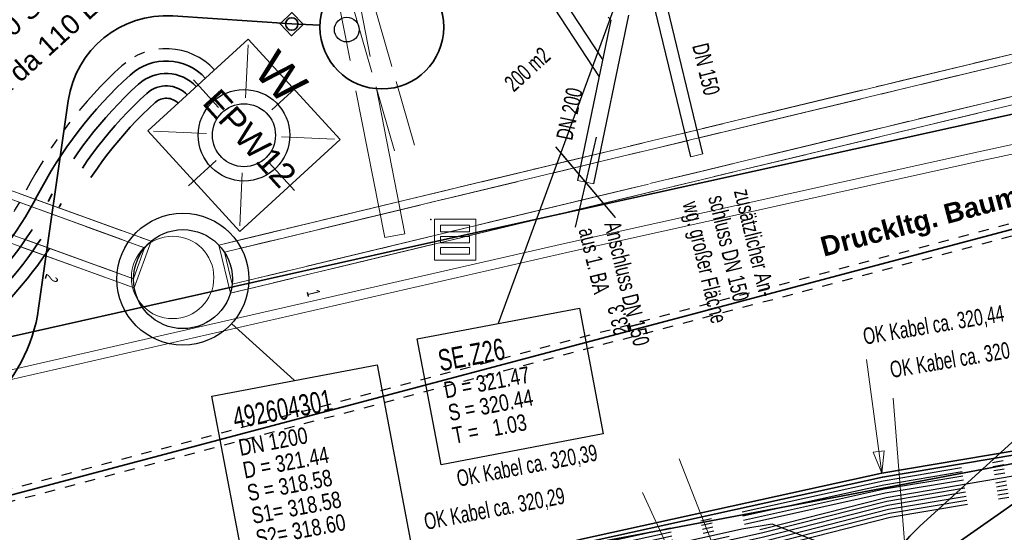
# Model space of a CAD drawing. Extents: x 3503739 to 3504470, y 5375172 to 5375561.
# Tile 13 of 121: x 3504050.02 to 3504061.96, y 5375366.33 to 5375372.55. Entities that reach past the tile are written whole.
import ezdxf

# ---------------------------------------------------------------- set-up
doc = ezdxf.new("R2010")
doc.units = 0
doc.header["$MEASUREMENT"] = 0
for name, pattern in [('123', [0.25001, 0.12501, -0.125]), ('125', [1.37501, 1.00001, -0.125, 0.125, -0.125]), ('126', [1.18751, 1.00001, -0.1875]), ('2', [3.4, 1.2, -0.5, 1.2, -0.5]), ('202', [2.64, 1.75, -0.38, 0.13, -0.38]), ('237', [1.5, 0.75, -0.18, 0.13, -0.13, 0.13, -0.18]), ('239', [2.09, 0.75, -0.18, 0.75, -0.18, 0.05, -0.18]), ('38', [5.5, 4, -0.5, 0.5, -0.5]), ('85', [2.7501, 2.0001, -0.25, 0.25, -0.25]), ('86', [2.3751, 2.0001, -0.375])]:
    doc.linetypes.add(name, pattern=pattern)
for name, color, linetype in [('$_LISY_$_TMP', 7, 'Continuous'), ('1WB_LICHT_KSR', 7, 'Continuous'), ('4WB_BESTAND_1_BA', 7, 'Continuous'), ('4WB_KANAL_HA', 7, 'Continuous'), ('4WB_KANALDECKEL', 7, 'Continuous'), ('4WB_KANALISATION', 7, 'Continuous'), ('4WP_KANCAD', 7, 'Continuous'), ('68_BL_STREINLAUF', 7, 'Continuous'), ('_4WP_ALLGEMEIN', 7, 'Continuous'), ('_4WP_KANAL_STILL', 7, 'Continuous'), ('_4WP_KANALISATIO', 7, 'Continuous'), ('_4WP_KANCAD_', 7, 'Continuous'), ('_4WP_KANCADT_', 7, 'Continuous'), ('_4WP_KANCADT__', 7, 'Continuous'), ('_4WP_LICHT-KSR', 7, 'Continuous'), ('_4WP_LICHT-LAMPE', 7, 'Continuous'), ('_4WP_STADT_BEW_S', 7, 'Continuous'), ('_4WP_STADT_DATEN', 7, 'Continuous'), ('_4WP_STADT_FTT1', 7, 'Continuous'), ('_4WP_STADT_STROM', 7, 'Continuous'), ('BHM_BAUM_NEU', 7, 'Continuous'), ('K_FLURSTUECKE', 7, 'Continuous'), ('PUNKTHOEHENATTDEF', 7, 'Continuous'), ('PUNKTNUMMERNATTDEF', 7, 'Continuous'), ('PUNKTSPEZIFIKATION', 7, 'Continuous'), ('V_FAHRBAHNRAND', 7, 'Continuous'), ('V_MAUER-UNTEN', 7, 'Continuous')]:
    doc.layers.add(name, color=color, linetype=linetype)
doc.styles.add('202', font='ARIAL.TTF', dxfattribs={"height": 0.24})
doc.styles.add('24', font='ARIAL.TTF', dxfattribs={"height": 0.43})
doc.styles.add('42', font='TXT', dxfattribs={"width": 0.7, "height": 0.26})
doc.styles.add('420', font='ARIAL.TTF', dxfattribs={"height": 0.24})
doc.styles.add('43', font='TXT', dxfattribs={"width": 0.8, "height": 0.2})
doc.styles.add('431', font='ARIAL.TTF', dxfattribs={"height": 0.3})
doc.styles.add('434', font='ARIAL.TTF', dxfattribs={"height": 0.24})
doc.styles.add('55', font='TXT', dxfattribs={"width": 0.7, "height": 0.2})
doc.styles.add('558', font='ARIALBD.TTF', dxfattribs={"height": 0.24})
doc.styles.add('63', font='TXT', dxfattribs={"width": 0.7, "height": 0.2})
doc.styles.add('67', font='TXT', dxfattribs={"width": 0.7, "height": 0.26})
doc.styles.add('68', font='TXT', dxfattribs={"width": 0.8, "height": 0.2})
doc.styles.add('69', font='TXT', dxfattribs={"width": 0.6, "height": 0.16})

# ---------------------------------------------------------------- blocks, each defined once
blk = doc.blocks.new('WP_LP_1010')
at = {"color": 1, "linetype": 'Continuous', "lineweight": 13}
for p, q in [((0, 0.454947), (0, 0.909893)), ((0, 0.909893), (0, 0.454947)), ((-0.776636, 0.776649), (-0.321689, 0.321703)), ((0.321689, 0.321703), (0.776636, 0.776649)), ((0.321689, 0.321703), (0.776636, 0.776649)), ((-0.454947, 0), (-0.909893, 0)), ((-0.454947, 0), (-0.909893, 0)), ((0.454947, 0), (0.909893, 0)), ((-0.321689, -0.321689), (-0.776636, -0.776636)), ((-0.321689, -0.321689), (-0.776636, -0.776636)), ((0.321689, -0.321689), (0.776636, -0.776636)), ((0.321689, -0.321689), (0.776636, -0.776636)), ((0, -0.454947), (0, -0.909893)), ((0, -0.454947), (0, -0.909893))]:
    blk.add_line(p, q, dxfattribs=at)
at = {"color": 7, "linetype": 'Continuous', "lineweight": 25}
for p, q in [((0.8253, 0.8253), (-0.8253, 0.8253)), ((-0.8253, 0.8253), (-0.8253, -0.8253)), ((0.8253, 0.8253), (0.8253, -0.8253)), ((0.8253, -0.8253), (-0.8253, -0.8253))]:
    blk.add_line(p, q, dxfattribs=at)
for radius in [0.555163, 0.38185]:
    blk.add_circle((0, 0), radius, dxfattribs=at)
at = {"color": 1, "linetype": 'Continuous', "style": '24'}
blk.add_text('W', height=0.43, dxfattribs=at).set_placement((-0.503602, 0.589889))
blk = doc.blocks.new('PUNKT')
blk.add_point((0, 0))
at = {"layer": 'PUNKTHOEHENATTDEF', "linetype": 'Continuous', "flags": 1}
blk.add_attdef('PUNKTHOEHE', (1, -0.5), '', height=0.8, dxfattribs=at)
at = {"layer": 'PUNKTNUMMERNATTDEF', "linetype": 'Continuous', "flags": 1}
blk.add_attdef('PUNKTNUMMER', (1, 0.5), '', height=0.8, dxfattribs=at)
at = {"layer": 'PUNKTSPEZIFIKATION', "linetype": 'Continuous', "flags": 1}
blk.add_attdef('PUNKTSPEZIFIKATION', (1, -1.5), '', height=0.8, dxfattribs=at)
blk = doc.blocks.new('809')
at = {"color": 7, "linetype": 'Continuous', "lineweight": 13}
for points in [[(0, 0), (0.5, 0), (0.5, -0.5), (0, -0.5), (0, 0)], [(0.075005, -0.075005), (0.425003, -0.075005), (0.425003, -0.154999), (0.075005, -0.154999), (0.075005, -0.075005)], [(0.075005, -0.290001), (0.075005, -0.209999), (0.425003, -0.209999), (0.425003, -0.290001), (0.075005, -0.290001)], [(0.075005, -0.425003), (0.425003, -0.425003), (0.425003, -0.345001), (0.075005, -0.345001), (0.075005, -0.425003)]]:
    blk.add_lwpolyline(points, dxfattribs=at)
blk = doc.blocks.new('RUNDER_DECKEL')
at = {"color": 7, "linetype": 'Continuous', "lineweight": 13}
blk.add_circle((0.000004, 0), 0.5, dxfattribs=at)
blk = doc.blocks.new('ALG_00093')
at = {"color": 1, "linetype": 'Continuous', "lineweight": 13}
blk.add_lwpolyline([(0, 0), (0.3773, 0.09625), (0.3773, -0.09625), (0, 0)], dxfattribs=at)

msp = doc.modelspace()

# ---------------------------------------------------------------- linework, layer by layer
at = {"layer": '1WB_LICHT_KSR', "color": 190, "linetype": 'Continuous', "lineweight": 35}
for points in [[(3504097.025, 5375367.877), (3504085.013, 5375369.557), (3504081.646, 5375370.387), (3504080.658, 5375370.567), (3504079.349, 5375370.337), (3504073.689, 5375369.317), (3504066.631, 5375368.087), (3504060.473, 5375367.047), (3504056.834, 5375366.247), (3504053.368, 5375365.387), (3504051.174, 5375363.707), (3504045.316, 5375361.977), (3504042.748, 5375361.685), (3504042.657, 5375361.674), (3504037.429, 5375364.312), (3504036.423, 5375365.022), (3504033.447, 5375370.041), (3504033.278, 5375372.103), (3504033.154, 5375372.857), (3504031.838, 5375379.607), (3504031.349, 5375381.827), (3504035.462, 5375388.048)], [(3504097.018, 5375367.828), (3504085.006, 5375369.507), (3504081.637, 5375370.338), (3504080.658, 5375370.516), (3504079.358, 5375370.288), (3504073.698, 5375369.268), (3504066.639, 5375368.038), (3504060.481, 5375366.998), (3504056.846, 5375366.198), (3504053.39, 5375365.341), (3504051.197, 5375363.662), (3504045.326, 5375361.928), (3504042.842, 5375361.646), (3504037.489, 5375364.333), (3504036.461, 5375365.057), (3504033.496, 5375370.057), (3504033.328, 5375372.107), (3504033.203, 5375372.867), (3504031.887, 5375379.617), (3504031.402, 5375381.817), (3504035.501, 5375388.017)], [(3504059.274, 5375363.571), (3504059.885, 5375364.661), (3504060.121, 5375365.102), (3504060.357, 5375365.429), (3504060.633, 5375365.666), (3504066.056, 5375369.469)]]:
    msp.add_lwpolyline(points, dxfattribs=at)
at = {"layer": '4WB_BESTAND_1_BA', "color": 250, "linetype": '202', "lineweight": 25}
for points in [[(3504096.948, 5375367.338), (3504084.936, 5375369.007), (3504083.234, 5375369.529), (3504081.559, 5375369.946), (3504080.658, 5375370.108), (3504079.43, 5375369.896), (3504073.77, 5375368.876), (3504066.703, 5375367.646), (3504060.557, 5375366.606), (3504059.108, 5375366.235), (3504056.947, 5375365.757), (3504053.588, 5375364.927), (3504051.404, 5375363.257), (3504045.416, 5375361.487), (3504043.208, 5375361.231), (3504042.481, 5375361.145), (3504037.177, 5375363.817), (3504036.005, 5375364.637), (3504032.908, 5375369.865), (3504032.728, 5375372.059), (3504032.615, 5375372.747), (3504031.299, 5375379.497), (3504030.766, 5375381.937), (3504035.033, 5375388.389)], [(3504096.941, 5375367.289), (3504084.929, 5375368.957), (3504083.222, 5375369.48), (3504081.549, 5375369.897), (3504080.658, 5375370.057), (3504079.439, 5375369.847), (3504073.779, 5375368.827), (3504066.711, 5375367.597), (3504060.567, 5375366.557), (3504059.131, 5375366.188), (3504056.958, 5375365.708), (3504053.61, 5375364.881), (3504051.427, 5375363.212), (3504045.426, 5375361.438), (3504043.208, 5375361.181), (3504042.649, 5375361.116), (3504037.203, 5375363.86), (3504036.043, 5375364.672), (3504032.957, 5375369.881), (3504032.778, 5375372.063), (3504032.664, 5375372.757), (3504031.348, 5375379.507), (3504030.819, 5375381.927), (3504035.072, 5375388.358)], [(3504035.15, 5375388.296), (3504030.925, 5375381.907), (3504031.446, 5375379.527), (3504032.762, 5375372.777), (3504032.878, 5375372.071), (3504033.055, 5375369.913), (3504036.119, 5375364.742), (3504037.255, 5375363.946), (3504042.505, 5375361.299), (3504043.182, 5375361.378), (3504045.386, 5375361.634), (3504051.335, 5375363.392), (3504053.522, 5375365.065), (3504056.914, 5375365.904), (3504059.048, 5375366.375), (3504060.527, 5375366.753), (3504066.679, 5375367.793), (3504073.743, 5375369.023), (3504079.403, 5375370.043), (3504080.658, 5375370.261), (3504081.589, 5375370.093), (3504083.27, 5375369.676), (3504084.957, 5375369.157), (3504096.969, 5375367.485)], [(3504096.962, 5375367.436), (3504084.95, 5375369.107), (3504083.258, 5375369.627), (3504081.579, 5375370.044), (3504080.658, 5375370.21), (3504079.412, 5375369.994), (3504073.752, 5375368.974), (3504066.687, 5375367.744), (3504060.537, 5375366.704), (3504059.034, 5375366.321), (3504056.925, 5375365.855), (3504053.544, 5375365.019), (3504051.358, 5375363.347), (3504045.396, 5375361.585), (3504042.676, 5375361.269), (3504037.268, 5375363.997), (3504036.157, 5375364.777), (3504033.104, 5375369.929), (3504032.928, 5375372.075), (3504032.811, 5375372.787), (3504031.495, 5375379.537), (3504030.978, 5375381.897), (3504035.189, 5375388.265)], [(3504096.983, 5375367.583), (3504084.971, 5375369.257), (3504083.294, 5375369.774), (3504081.609, 5375370.191), (3504080.658, 5375370.363), (3504079.385, 5375370.141), (3504073.725, 5375369.121), (3504066.663, 5375367.891), (3504060.507, 5375366.851), (3504056.881, 5375366.051), (3504053.456, 5375365.203), (3504051.266, 5375363.527), (3504045.356, 5375361.781), (3504043.191, 5375361.529), (3504042.529, 5375361.457), (3504037.333, 5375364.075), (3504036.233, 5375364.847), (3504033.202, 5375369.961), (3504033.028, 5375372.083), (3504032.909, 5375372.807), (3504031.593, 5375379.557), (3504031.084, 5375381.877), (3504035.267, 5375388.203)], [(3504096.976, 5375367.534), (3504084.964, 5375369.207), (3504083.282, 5375369.725), (3504081.599, 5375370.142), (3504080.658, 5375370.312), (3504079.394, 5375370.092), (3504073.734, 5375369.072), (3504066.671, 5375367.842), (3504060.517, 5375366.802), (3504056.892, 5375366.002), (3504053.478, 5375365.157), (3504051.289, 5375363.482), (3504045.366, 5375361.732), (3504042.703, 5375361.422), (3504037.337, 5375364.132), (3504036.271, 5375364.882), (3504033.251, 5375369.977), (3504033.078, 5375372.087), (3504032.958, 5375372.816), (3504031.642, 5375379.567), (3504031.137, 5375381.867), (3504035.306, 5375388.172)], [(3504059.508, 5375363.417), (3504060.119, 5375364.507), (3504060.238, 5375365.067), (3504060.033, 5375365.837), (3504059.692, 5375366.217), (3504059.147, 5375366.427), (3504058.779, 5375366.367), (3504056.903, 5375365.953), (3504053.5, 5375365.111), (3504051.312, 5375363.437), (3504045.376, 5375361.683), (3504043.189, 5375361.429), (3504042.879, 5375361.393), (3504042.712, 5375361.477), (3504037.385, 5375364.161), (3504036.309, 5375364.917), (3504033.3, 5375369.993), (3504033.128, 5375372.091), (3504033.007, 5375372.827), (3504031.691, 5375379.577), (3504031.19, 5375381.857), (3504035.345, 5375388.141)], [(3504097.011, 5375367.779), (3504084.999, 5375369.457), (3504081.628, 5375370.289), (3504080.658, 5375370.465), (3504079.367, 5375370.239), (3504073.707, 5375369.219), (3504066.647, 5375367.989), (3504060.489, 5375366.949), (3504056.858, 5375366.149), (3504053.412, 5375365.295), (3504051.22, 5375363.617), (3504045.336, 5375361.879), (3504042.878, 5375361.6), (3504042.73, 5375361.581), (3504042.642, 5375361.569), (3504037.411, 5375364.204), (3504036.347, 5375364.952), (3504033.349, 5375370.009), (3504033.178, 5375372.095), (3504033.056, 5375372.837), (3504031.74, 5375379.587), (3504031.243, 5375381.847), (3504035.384, 5375388.11)], [(3504097.004, 5375367.73), (3504084.992, 5375369.407), (3504081.619, 5375370.24), (3504080.658, 5375370.414), (3504079.376, 5375370.19), (3504073.716, 5375369.17), (3504066.655, 5375367.94), (3504060.497, 5375366.9), (3504056.87, 5375366.1), (3504053.434, 5375365.249), (3504051.243, 5375363.572), (3504045.346, 5375361.83), (3504042.81, 5375361.541), (3504042.605, 5375361.644), (3504037.437, 5375364.247), (3504036.385, 5375364.987), (3504033.398, 5375370.025), (3504033.228, 5375372.099), (3504033.105, 5375372.847), (3504031.789, 5375379.597), (3504031.296, 5375381.837), (3504035.423, 5375388.079)], [(3504096.955, 5375367.387), (3504084.943, 5375369.057), (3504083.246, 5375369.578), (3504081.569, 5375369.995), (3504080.658, 5375370.159), (3504079.421, 5375369.945), (3504073.761, 5375368.925), (3504066.695, 5375367.695), (3504060.547, 5375366.655), (3504059.024, 5375366.267), (3504056.936, 5375365.806), (3504053.566, 5375364.973), (3504051.381, 5375363.302), (3504045.406, 5375361.536), (3504043.165, 5375361.276), (3504042.846, 5375361.239), (3504042.685, 5375361.322)], [(3504096.934, 5375367.24), (3504084.922, 5375368.907), (3504083.21, 5375369.431), (3504081.539, 5375369.848), (3504080.658, 5375370.006), (3504079.448, 5375369.798), (3504073.788, 5375368.778), (3504066.719, 5375367.548), (3504060.577, 5375366.508), (3504059.137, 5375366.14), (3504056.978, 5375365.659), (3504053.632, 5375364.835), (3504051.45, 5375363.167), (3504045.436, 5375361.389), (3504043.218, 5375361.132), (3504042.819, 5375361.086), (3504042.658, 5375361.167)]]:
    msp.add_lwpolyline(points, dxfattribs=at)
at = {"layer": '4WB_KANAL_HA', "color": 7, "linetype": '85', "lineweight": 25}
for p, q in [((3504057.01, 5375371.12), (3504056.758, 5375370.03)), ((3504057.244, 5375370.148), (3504056.524, 5375371.003))]:
    msp.add_line(p, q, dxfattribs=at)
at = {"layer": '4WB_KANALISATION', "color": 7, "linetype": '85', "lineweight": 18}
for p, q in [((3504078.961, 5375376.202), (3504052.437, 5375369.812)), ((3504078.939, 5375376.094), (3504052.505, 5375369.726)), ((3504079.101, 5375375.619), (3504052.577, 5375369.229)), ((3504079.033, 5375375.705), (3504052.599, 5375369.337)), ((3504044.202, 5375372.542), (3504051.616, 5375369.858)), ((3504044.211, 5375372.432), (3504051.538, 5375369.78)), ((3504044.075, 5375372.056), (3504051.402, 5375369.404)), ((3504043.997, 5375371.978), (3504051.411, 5375369.294))]:
    msp.add_line(p, q, dxfattribs=at)
at = {"layer": '4WB_KANALISATION', "color": 7, "linetype": 'Continuous', "lineweight": 13}
for p, q in [((3504051.616, 5375369.858), (3504051.411, 5375369.294)), ((3504052.437, 5375369.812), (3504052.577, 5375369.229))]:
    msp.add_line(p, q, dxfattribs=at)
at = {"layer": '4WB_KANALISATION', "color": 7, "linetype": 'Continuous', "lineweight": 25}
for radius in [0.8, 0.6]:
    msp.add_circle((3504052.002, 5375369.399, 318.58), radius, dxfattribs=at)
at = {"layer": '4WP_KANCAD', "color": 7, "linetype": '38', "lineweight": 18}
for p, q in [((3504078.961, 5375376.202), (3504052.437, 5375369.812)), ((3504078.939, 5375376.094), (3504052.505, 5375369.726)), ((3504079.101, 5375375.619), (3504052.577, 5375369.229)), ((3504079.033, 5375375.705), (3504052.599, 5375369.337)), ((3504044.202, 5375372.542), (3504051.616, 5375369.858)), ((3504044.211, 5375372.432), (3504051.538, 5375369.78)), ((3504044.075, 5375372.056), (3504051.402, 5375369.404)), ((3504043.997, 5375371.978), (3504051.411, 5375369.294)), ((3504057.01, 5375371.12), (3504056.758, 5375370.03)), ((3504057.244, 5375370.148), (3504056.524, 5375371.003))]:
    msp.add_line(p, q, dxfattribs=at)
at = {"layer": '4WP_KANCAD', "color": 7, "linetype": 'Continuous', "lineweight": 18}
for radius in [0.8, 0.6]:
    msp.add_circle((3504052.002, 5375369.399, 318.58), radius, dxfattribs=at)
at = {"layer": '_4WP_ALLGEMEIN', "color": 1, "linetype": 'Continuous', "lineweight": 18}
for p, q in [((3504060.473, 5375367.047), (3504060.289, 5375368.426)), ((3504060.805, 5375365.506), (3504060.611, 5375367.955)), ((3504059.508, 5375363.417), (3504058.018, 5375367.221)), ((3504058.798, 5375364.156), (3504057.575, 5375366.811))]:
    msp.add_line(p, q, dxfattribs=at)
at = {"layer": '_4WP_KANAL_STILL', "color": 7, "linetype": '86', "lineweight": 18}
for p, q in [((3504053.89, 5375374.06), (3504054.693, 5375369.95)), ((3504053.644, 5375374.012), (3504054.448, 5375369.902))]:
    msp.add_line(p, q, dxfattribs=at)
at = {"layer": '_4WP_KANAL_STILL', "color": 7, "linetype": 'Continuous', "lineweight": 13}
msp.add_line((3504054.693, 5375369.95), (3504054.448, 5375369.902), dxfattribs=at)
at = {"layer": '_4WP_KANALISATIO', "color": 1, "linetype": 'Continuous', "lineweight": 25}
for p, q in [((3504058.158, 5375370.882), (3504057.299, 5375374.45)), ((3504058.304, 5375370.917), (3504057.445, 5375374.485)), ((3504057.191, 5375372.539), (3504056.786, 5375370.595)), ((3504056.982, 5375370.555), (3504057.407, 5375372.598)), ((3504057.156, 5375372.576, 321.477), (3504057.191, 5375372.539, 321.478))]:
    msp.add_line(p, q, dxfattribs=at)
at = {"layer": '_4WP_KANALISATIO', "color": 7, "linetype": 'Continuous', "lineweight": 13}
for p, q in [((3504057.191, 5375372.539), (3504057.156, 5375372.576, 321.477)), ((3504057.048, 5375371.854), (3504057.091, 5375372.061)), ((3504058.304, 5375370.917), (3504058.158, 5375370.882)), ((3504056.982, 5375370.555), (3504056.786, 5375370.595))]:
    msp.add_line(p, q, dxfattribs=at)
at = {"layer": '_4WP_KANALISATIO', "color": 1, "linetype": 'Continuous', "lineweight": 25}
for points in [[(3504057.091, 5375372.061), (3504055.751, 5375374.106), (3504054.852, 5375374.559), (3504053.3, 5375374.041)], [(3504053.348, 5375373.899), (3504054.84, 5375374.397), (3504055.648, 5375373.99), (3504057.048, 5375371.854)]]:
    msp.add_lwpolyline(points, dxfattribs=at)
at = {"layer": '_4WP_KANCAD_', "color": 7, "linetype": '126', "lineweight": 18}
for p, q in [((3504053.928, 5375374.08), (3504054.808, 5375371.023)), ((3504053.688, 5375374.011), (3504054.568, 5375370.953))]:
    msp.add_line(p, q, dxfattribs=at)
at = {"layer": '_4WP_KANCAD_', "color": 7, "linetype": '125', "lineweight": 18}
for p, q in [((3504057.01, 5375371.12), (3504056.758, 5375370.03)), ((3504057.244, 5375370.148), (3504056.524, 5375371.003))]:
    msp.add_line(p, q, dxfattribs=at)
at = {"layer": '_4WP_KANCAD_', "color": 7, "linetype": '239', "lineweight": 18}
for points in [[(3504078.961, 5375376.202), (3504052.437, 5375369.812), (3504052.577, 5375369.229), (3504079.101, 5375375.619)], [(3504078.939, 5375376.094), (3504052.505, 5375369.726), (3504052.599, 5375369.337), (3504079.033, 5375375.705)], [(3504043.997, 5375371.978), (3504051.411, 5375369.294), (3504051.616, 5375369.858), (3504044.202, 5375372.542)], [(3504044.075, 5375372.056), (3504051.402, 5375369.404), (3504051.538, 5375369.78), (3504044.211, 5375372.432)]]:
    msp.add_lwpolyline(points, dxfattribs=at)
at = {"layer": '_4WP_KANCAD_', "color": 7, "linetype": 'Continuous', "lineweight": 25}
for radius in [0.8, 0.6]:
    msp.add_circle((3504052.002, 5375369.399, 318.58), radius, dxfattribs=at)
at = {"layer": '_4WP_KANCADT_', "color": 7, "linetype": 'Continuous', "lineweight": 25}
msp.add_line((3504052.593, 5375368.859), (3504053.351, 5375368.176), dxfattribs=at)
at = {"layer": '_4WP_KANCADT_', "color": 7, "linetype": 'Continuous', "lineweight": 18}
msp.add_lwpolyline([(3504052.354, 5375367.979), (3504054.357, 5375368.359), (3504054.803, 5375366.007), (3504052.8, 5375365.627), (3504052.354, 5375367.979)], dxfattribs=at)
at = {"layer": '_4WP_KANCADT_', "color": 7, "linetype": 'Continuous', "lineweight": 25}
msp.add_lwpolyline([(3504052.354, 5375367.979), (3504054.357, 5375368.359), (3504054.803, 5375366.007), (3504052.8, 5375365.627), (3504052.354, 5375367.979)], dxfattribs=at)
at = {"layer": '_4WP_KANCADT__', "color": 1, "linetype": 'Continuous', "lineweight": 25}
msp.add_line((3504057.214, 5375372.648), (3504055.825, 5375368.863), dxfattribs=at)
at = {"layer": '_4WP_KANCADT__', "color": 7, "linetype": 'Continuous', "lineweight": 18}
msp.add_lwpolyline([(3504054.843, 5375368.676), (3504056.808, 5375369.049), (3504057.097, 5375367.522), (3504055.132, 5375367.149), (3504054.843, 5375368.676)], dxfattribs=at)
at = {"layer": '_4WP_KANCADT__', "color": 1, "linetype": 'Continuous', "lineweight": 25}
msp.add_lwpolyline([(3504054.843, 5375368.676), (3504056.808, 5375369.049), (3504057.097, 5375367.522), (3504055.132, 5375367.149), (3504054.843, 5375368.676)], dxfattribs=at)
at = {"layer": '_4WP_LICHT-KSR', "color": 190, "linetype": '2', "lineweight": 35}
for points in [[(3504052.057, 5375371.63, 0.412325), (3504051.564, 5375371.652, 0.088772), (3504050.502, 5375370.27, -0.088769), (3504049.504, 5375368.973), (3504047.365, 5375367.026, -0.035946), (3504045.588, 5375365.629, 0.035947), (3504043.812, 5375364.232), (3504042.867, 5375363.371), (3504042.76, 5375363.268, 0.131989), (3504041.809, 5375361.642, 0.019553), (3504041.637, 5375360.898, -0.163158), (3504041.283, 5375360.267)], [(3504041.39, 5375360.148, 0.161614), (3504041.768, 5375360.816, -0.01808), (3504041.953, 5375361.603), (3504041.953, 5375361.603, -0.142429), (3504042.968, 5375363.261), (3504043.913, 5375364.121, -0.035947), (3504045.689, 5375365.518, 0.035946), (3504047.466, 5375366.915), (3504049.605, 5375368.862, 0.088769), (3504050.635, 5375370.201, -0.088772), (3504051.665, 5375371.541, -0.412324), (3504051.946, 5375371.529)]]:
    msp.add_lwpolyline(points, format="xyb", dxfattribs=at)
at = {"layer": '_4WP_STADT_BEW_S', "color": 142, "linetype": 'Continuous', "lineweight": 35}
msp.add_line((3504053.663, 5375372.477), (3504053.321, 5375372.493), dxfattribs=at)
at = {"layer": '_4WP_STADT_BEW_S', "color": 1, "linetype": '123', "lineweight": 25}
for p, q in [((3504049.085, 5375366.638), (3504067.509, 5375371.527)), ((3504049.124, 5375366.493), (3504067.548, 5375371.382))]:
    msp.add_line(p, q, dxfattribs=at)
at = {"layer": '_4WP_STADT_BEW_S', "color": 142, "linetype": 'Continuous', "lineweight": 35}
msp.add_lwpolyline([(3504053.462, 5375372.49), (3504053.317, 5375372.351), (3504053.179, 5375372.496), (3504053.324, 5375372.634), (3504053.465, 5375372.486)], dxfattribs=at)
for points in [[(3504053.321, 5375372.493), (3504051.88, 5375372.59, 0.39272), (3504050.611, 5375371.562), (3504050.253, 5375369.046, -0.174806), (3504049.617, 5375367.847), (3504048.948, 5375367.24, 0.220417), (3504048.621, 5375366.466)], [(3504044.087, 5375365.722, -0.177902), (3504045.685, 5375366.371), (3504048.768, 5375366.476), (3504067.528, 5375371.455)], [(3504068.518, 5375370.244), (3504068.377, 5375370.038, -0.151703), (3504067.215, 5375369.116), (3504065.121, 5375368.306, -0.112521), (3504064.022, 5375368.145, 0.207166), (3504062.142, 5375367.502), (3504060.934, 5375366.402, 0.273003), (3504060.223, 5375363.962), (3504060.717, 5375362.026), (3504061.794, 5375356.331, -0.411189), (3504060.22, 5375353.998), (3504056.721, 5375353.299), (3504056.596, 5375352.765)]]:
    msp.add_lwpolyline(points, format="xyb", dxfattribs=at)
for centre, radius in [((3504054.413, 5375372.455), 0.75), ((3504053.321, 5375372.493), 0.075)]:
    msp.add_circle(centre, radius, dxfattribs=at)
at = {"layer": '_4WP_STADT_DATEN', "color": 7, "linetype": 'Continuous', "lineweight": 35}
msp.add_lwpolyline([(3504052.277, 5375371.834, 0.412324), (3504051.362, 5375371.874, 0.088772), (3504050.235, 5375370.408, -0.088769), (3504049.302, 5375369.195), (3504047.163, 5375367.248, -0.035946), (3504045.386, 5375365.851, 0.035947), (3504043.61, 5375364.453), (3504042.665, 5375363.593, 0.142515), (3504041.518, 5375361.72, -0.03237), (3504041.431, 5375361.461, -0.145578), (3504041.198, 5375361.173), (3504040.763, 5375360.874, 0.033268), (3504040.274, 5375360.487)], format="xyb", dxfattribs=at)
at = {"layer": '_4WP_STADT_FTT1', "color": 1, "linetype": '237', "lineweight": 25}
msp.add_lwpolyline([(3504052.387, 5375371.935, 0.412325), (3504051.261, 5375371.985, 0.088772), (3504050.102, 5375370.477, -0.088769), (3504049.201, 5375369.306), (3504047.062, 5375367.359, -0.035946), (3504045.286, 5375365.962, 0.035947), (3504043.509, 5375364.564), (3504042.564, 5375363.704, 0.142542), (3504041.373, 5375361.759, -0.032423), (3504041.292, 5375361.518, -0.303495), (3504040.831, 5375361.208), (3504039.694, 5375361.206, 0.173642), (3504039.305, 5375361.065, -0.308188), (3504038.943, 5375361.032)], format="xyb", dxfattribs=at)
at = {"layer": '_4WP_STADT_STROM', "color": 3, "linetype": '2', "lineweight": 35}
msp.add_lwpolyline([(3504049.403, 5375369.084, 0.088769), (3504050.368, 5375370.339, -0.088772), (3504051.463, 5375371.763, -0.412324), (3504052.167, 5375371.732)], format="xyb", dxfattribs=at)
at = {"layer": 'BHM_BAUM_NEU', "color": 91, "linetype": 'Continuous', "lineweight": 25}
msp.add_circle((3504053.988, 5375372.425), 0.15, dxfattribs=at)
at = {"layer": 'K_FLURSTUECKE', "color": 252, "linetype": 'Continuous', "lineweight": 35}
for p, q in [((3504084.292, 5375371.361), (3504050.198, 5375364.919)), ((3504050.198, 5375364.919), (3504084.292, 5375371.361)), ((3504084.292, 5375371.361), (3504050.198, 5375364.919)), ((3504050.198, 5375364.919), (3504084.292, 5375371.361))]:
    msp.add_line(p, q, dxfattribs=at)
at = {"layer": 'V_FAHRBAHNRAND', "color": 250, "linetype": 'Continuous', "lineweight": 35}
for p, q in [((3504054.718, 5375369.777, 321.436), (3504067.728, 5375372.653, 321.475)), ((3504054.718, 5375369.777, 321.436), (3504067.728, 5375372.653, 321.475)), ((3504044.37, 5375367.461, 321.363), (3504054.718, 5375369.777, 321.436)), ((3504044.37, 5375367.461, 321.363), (3504054.718, 5375369.777, 321.436))]:
    msp.add_line(p, q, dxfattribs=at)
at = {"layer": 'V_MAUER-UNTEN', "color": 250, "linetype": 'Continuous', "lineweight": 13}
for p, q in [((3504061.648, 5375370.944, 321.548), (3504067.59, 5375372.241, 321.559)), ((3504061.648, 5375370.944, 321.548), (3504067.59, 5375372.241, 321.559)), ((3504061.673, 5375370.832, 321.548), (3504067.614, 5375372.129, 321.559)), ((3504061.673, 5375370.832, 321.548), (3504067.614, 5375372.129, 321.559)), ((3504056.666, 5375369.84, 321.549), (3504061.648, 5375370.944, 321.548)), ((3504056.666, 5375369.84, 321.549), (3504061.648, 5375370.944, 321.548)), ((3504056.691, 5375369.729, 321.549), (3504061.673, 5375370.832, 321.548)), ((3504056.691, 5375369.729, 321.549), (3504061.673, 5375370.832, 321.548)), ((3504047.275, 5375367.696, 321.765), (3504056.666, 5375369.84, 321.549)), ((3504047.275, 5375367.696, 321.765), (3504056.666, 5375369.84, 321.549)), ((3504047.301, 5375367.584, 321.765), (3504056.691, 5375369.729, 321.549)), ((3504047.301, 5375367.584, 321.765), (3504056.691, 5375369.729, 321.549))]:
    msp.add_line(p, q, dxfattribs=at)

# ---------------------------------------------------------------- block references
at = {"layer": '$_LISY_$_TMP', "color": 7, "xscale": 0.699999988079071, "yscale": 0.699999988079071, "rotation": 97.6166015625}
msp.add_blockref('ALG_00093', (3504060.473, 5375367.047), dxfattribs=at)
at = {"layer": '4WB_KANALDECKEL', "color": 7}
msp.add_blockref('RUNDER_DECKEL', (3504051.877, 5375369.42), dxfattribs=at)
at = {"layer": '68_BL_STREINLAUF', "color": 7}
for name, p in [('PUNKT', (3504055.006, 5375370.123)), ('809', (3504055.051, 5375370.128))]:
    msp.add_blockref(name, p, dxfattribs=at)
at = {"layer": '_4WP_LICHT-LAMPE', "color": 7, "rotation": -47.56500549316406}
msp.add_blockref('WP_LP_1010', (3504052.742, 5375371.144), dxfattribs=at)

# ---------------------------------------------------------------- texts
at = {"layer": '_4WP_ALLGEMEIN', "color": 1, "linetype": 'Continuous', "style": '55', "width": 0.7}
for s, rotation, p in [('OK Kabel ca. 320,44', 9.5551, (3504060.266, 5375368.604)), ('OK Kabel ca. 320,42', 9.5551, (3504060.592, 5375368.2)), ('OK Kabel ca. 320,39', 10.737, (3504055.343, 5375366.881)), ('OK Kabel ca. 320,29', 10.737, (3504054.947, 5375366.358))]:
    msp.add_text(s, height=0.2, rotation=rotation, dxfattribs=at).set_placement(p)
at = {"layer": '_4WP_KANALISATIO', "color": 1, "linetype": 'Continuous', "style": '55', "width": 0.7}
for s, rotation, p in [('DN 150', 283.5446, (3504058.174, 5375372.23)), ('200 m2', 42.3074, (3504056.013, 5375371.66)), ('DN 200', 78.244, (3504056.72, 5375371.073)), ('zusätzlicher An-', 283.5446, (3504058.68, 5375370.464)), ('schluss DN 150', 283.5446, (3504058.369, 5375370.389)), ('wg. großer Fläche', 283.5446, (3504058.058, 5375370.314)), ('aus 1. BA', 283.5446, (3504056.797, 5375369.995)), ('Anschluss DN 150', 283.5446, (3504057.108, 5375370.07))]:
    msp.add_text(s, height=0.2, rotation=rotation, dxfattribs=at).set_placement(p)
at = {"layer": '_4WP_KANCADT_', "color": 7, "linetype": 'Continuous'}
for s, height, rotation, style, width, p in [('2', 0.16, 250.097, '69', 0.6, (3504050.347, 5375369.47)), ('1', 0.16, 283.5446, '69', 0.6, (3504053.499, 5375369.248)), ('23.3', 0.2, 103.5446, '63', 0.7, (3504057.426, 5375368.751)), ('492604301', 0.26, 10.737, '67', 0.7, (3504052.636, 5375367.583)), ('DN 1200', 0.2, 10.737, '68', 0.8, (3504052.699, 5375367.255)), ('D = 321.44', 0.2, 10.737, '68', 0.8, (3504052.751, 5375366.98)), ('S = 318.58', 0.2, 10.737, '68', 0.8, (3504052.803, 5375366.705)), ('S1= 318.58', 0.2, 10.737, '68', 0.8, (3504052.855, 5375366.43)), ('S2= 318.60', 0.2, 10.737, '68', 0.8, (3504052.907, 5375366.155))]:
    msp.add_text(s, height=height, rotation=rotation, dxfattribs=dict(at, style=style, width=width)).set_placement(p)
at = {"layer": '_4WP_KANCADT__', "color": 1, "linetype": 'Continuous'}
for s, height, style, width, p in [('SE.Z26', 0.26, '42', 0.7, (3504055.125, 5375368.28)), ('D = 321.47', 0.2, '43', 0.8, (3504055.187, 5375367.952)), ('S = 320.44', 0.2, '43', 0.8, (3504055.239, 5375367.677)), ('T =   1.03', 0.2, '43', 0.8, (3504055.291, 5375367.402))]:
    msp.add_text(s, height=height, rotation=10.737, dxfattribs=dict(at, style=style, width=width)).set_placement(p)
at = {"layer": '_4WP_LICHT-KSR', "color": 190, "linetype": 'Continuous', "style": '420'}
msp.add_text('2 x da 110 Licht', height=0.24, rotation=42.2968, dxfattribs=at).set_placement((3504049.627, 5375371.41))
at = {"layer": '_4WP_LICHT-LAMPE', "color": 190, "linetype": 'Continuous', "style": '431'}
msp.add_text('EPW12', height=0.3, rotation=312.3187, dxfattribs=at).set_placement((3504052.224, 5375371.531))
at = {"layer": '_4WP_STADT_BEW_S', "color": 5, "linetype": 'Continuous', "style": '558'}
msp.add_text('Druckltg. Baumbew. in Schutzrohr', height=0.24, rotation=14.8622, dxfattribs=at).set_placement((3504059.77, 5375369.67))
at = {"layer": '_4WP_STADT_DATEN', "color": 7, "linetype": 'Continuous', "style": '434'}
msp.add_text('da 110 Daten', height=0.24, rotation=42.2968, dxfattribs=at).set_placement((3504049.027, 5375372.09))
at = {"layer": '_4WP_STADT_STROM', "color": 7, "linetype": 'Continuous', "style": '202'}
msp.add_text('da 110 Strom', height=0.24, rotation=42.2968, dxfattribs=at).set_placement((3504049.315, 5375371.761))

doc.saveas('drawing.dxf')
